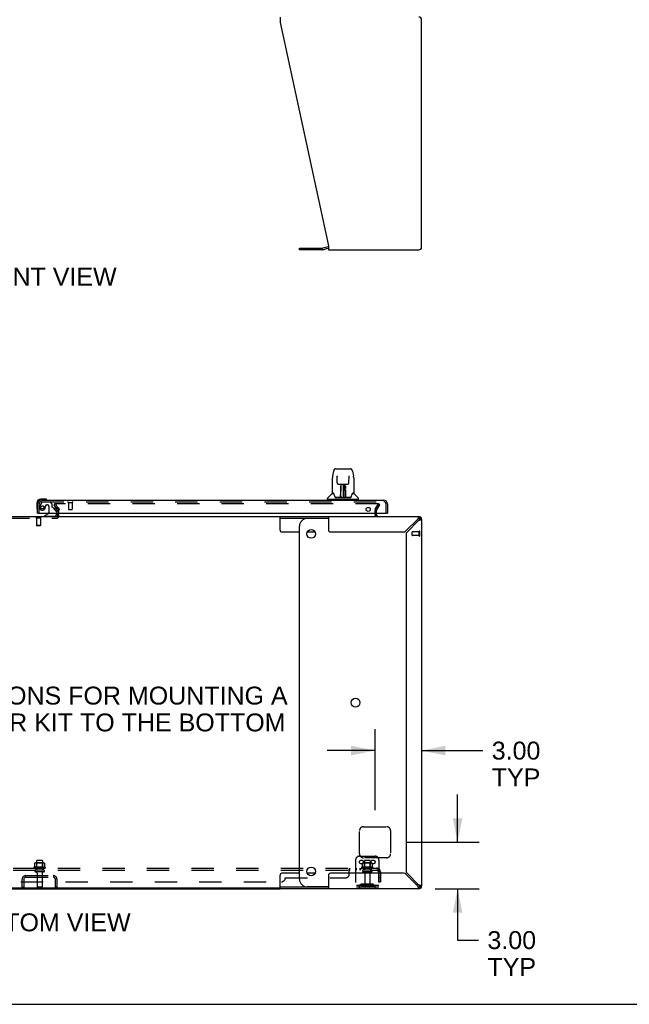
# Model space of a CAD drawing. Header units: inches. Extents: x 0 to 262, y 0 to 169.
# Tile 3 of 78: x 82 to 121, y 0 to 63. Entities that reach past the tile are written whole.
import ezdxf

# ---------------------------------------------------------------- set-up
doc = ezdxf.new("R2010")
doc.units = ezdxf.units.IN
doc.header["$LTSCALE"] = 14.384615
doc.header["$MEASUREMENT"] = 0
doc.linetypes.add('HIDDEN', pattern=[0.2, 0.1, -0.1])
doc.layers.get('0').update_dxf_attribs({"linetype": 'CONTINUOUS'})
for name, color, linetype in [('DEFAULT_2', 8, 'HIDDEN'), ('DIMENSIONS', 7, 'CONTINUOUS'), ('MAIN_DOOR_ASSEMBLY', 7, 'CONTINUOUS'), ('SUBPANEL', 7, 'CONTINUOUS')]:
    doc.layers.add(name, color=color, linetype=linetype)
doc.styles.get("Standard").update_dxf_attribs({"font": 'arial.ttf'})
doc.dimstyles.new('DIMSTYLE_1', dxfattribs={"dimtxt": 1.153846, "dimasz": 1.538462, "dimexe": 0.09, "dimexo": 0.07, "dimgap": 0.0375, "dimtad": 0, "dimtih": 1, "dimtoh": 1, "dimzin": 4, "dimdsep": 46, "dimtxsty": 'Standard', "dimblk": '_FILLED', "dimblk1": '_FILLED', "dimblk2": '_FILLED', "dimcen": 0.09, "dimadec": 3, "dimazin": 1, "dimtfac": 1, "dimtdec": 3, "dimtofl": 0, "dimtmove": 0, "dimatfit": 3, "dimldrblk": '_FILLED', "dimfxl": 0, "dimtolj": 1, "dimtzin": 4, "dimarcsym": 0})

# ---------------------------------------------------------------- blocks, each defined once
blk = doc.blocks.new('_FILLED')
at = {"color": 0, "linetype": 'ByBlock'}
blk.add_solid([(0, 0), (-1, 0.2), (-1, -0.2)], dxfattribs=at)
blk = doc.blocks.new('*D12')
at = {"layer": 'DIMENSIONS', "color": 2, "linetype": 'Continuous'}
for p, q in [((104.762, 12.52), (104.762, 17.738)), ((104.762, 16.353), (101.685, 16.353)), ((107.762, 16.353), (111.71, 16.353))]:
    blk.add_line(p, q, dxfattribs=at)
at = {"layer": 'DIMENSIONS', "color": 2, "linetype": 'Continuous', "xscale": 1.5384615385, "yscale": 1.5384615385, "zscale": 1.5384615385}
blk.add_blockref('_FILLED', (104.762, 16.353), dxfattribs=at)
at = {"layer": 'DIMENSIONS', "color": 2, "linetype": 'Continuous', "xscale": 1.5384615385, "yscale": 1.5384615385, "zscale": 1.5384615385, "rotation": 180}
blk.add_blockref('_FILLED', (107.762, 16.353), dxfattribs=at)
at = {"layer": 'DIMENSIONS', "color": 2, "linetype": 'Continuous', "insert": (112.287, 16.93), "char_height": 1.1538, "width": 3.13554, "attachment_point": 1, "line_spacing_factor": 0.9}
blk.add_mtext('3.00\\PTYP', dxfattribs=at)
blk = doc.blocks.new('*D13')
at = {"layer": 'DIMENSIONS', "color": 2, "linetype": 'Continuous'}
for p, q in [((110.086, 10.443), (110.086, 13.52)), ((106.838, 10.443), (111.471, 10.443)), ((108.649, 7.443), (111.471, 7.443)), ((110.086, 7.443), (110.086, 4.138)), ((110.086, 4.138), (111.432, 4.138))]:
    blk.add_line(p, q, dxfattribs=at)
at = {"layer": 'DIMENSIONS', "color": 2, "linetype": 'Continuous', "xscale": 1.5384615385, "yscale": 1.5384615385, "zscale": 1.5384615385}
for p, rotation in [((110.086, 10.443), 270), ((110.086, 7.443), 90)]:
    blk.add_blockref('_FILLED', p, dxfattribs=dict(at, rotation=rotation))
at = {"layer": 'DIMENSIONS', "color": 2, "linetype": 'Continuous', "insert": (112.009, 4.715), "char_height": 1.1538, "width": 3.13554, "attachment_point": 1, "line_spacing_factor": 0.9}
blk.add_mtext('3.00\\PTYP', dxfattribs=at)

msp = doc.modelspace()

# ---------------------------------------------------------------- linework, layer by layer
at = {"color": 3, "linetype": 'Continuous'}
for p, q in [((98.638, 63.629), (98.638, 63.289)), ((98.638, 63.289), (101.762, 48.878)), ((107.762, 48.796), (107.762, 63.463)), ((101.762, 48.878), (101.762, 48.629)), ((99.893, 48.736), (101.379, 48.736)), ((101.744, 48.832), (101.395, 48.738)), ((101.762, 48.629), (107.595, 48.629)), ((98.638, 31.443), (107.595, 31.443)), ((101.762, 31.443), (101.762, 30.568)), ((104.866, 31.528), (104.866, 31.647)), ((107.519, 31.276), (106.75, 30.507)), ((106.826, 30.431), (107.595, 31.2)), ((107.528, 31.309), (107.519, 31.276)), ((107.538, 31.34), (107.528, 31.309)), ((107.547, 31.369), (107.538, 31.34)), ((107.595, 31.2), (107.627, 31.21)), ((107.762, 31.276), (107.762, 7.609)), ((101.887, 30.443), (106.594, 30.443)), ((106.762, 30.275), (106.762, 8.61)), ((101.762, 8.318), (101.762, 7.443)), ((106.594, 8.443), (101.887, 8.443)), ((106.75, 8.378), (107.519, 7.609)), ((107.595, 7.685), (106.826, 8.454)), ((107.627, 7.676), (107.595, 7.685)), ((107.659, 7.666), (107.627, 7.676)), ((107.688, 7.657), (107.659, 7.666)), ((67.885, 7.443), (98.638, 7.443)), ((107.595, 7.443), (98.638, 7.443)), ((107.519, 7.609), (107.528, 7.577))]:
    msp.add_line(p, q, dxfattribs=at)
at = {"color": 7, "linetype": 'Continuous'}
for p, q in [((99.893, 48.632), (99.893, 48.736)), ((101.379, 48.632), (99.893, 48.632)), ((101.762, 48.729), (101.422, 48.638)), ((84.09, 32.19), (84.09, 32.242)), ((84.192, 32.01), (84.262, 31.889)), ((84.282, 31.765), (84.282, 31.847)), ((67.885, 31.443), (98.638, 31.443)), ((84.282, 31.647), (84.283, 31.495)), ((84.283, 31.443), (84.283, 31.454)), ((98.638, 30.568), (98.638, 31.443)), ((98.638, 31.339), (101.762, 31.339)), ((101.762, 31.318), (100.393, 31.318)), ((104.793, 31.443), (104.876, 31.487)), ((107.595, 31.339), (107.595, 31.443)), ((107.713, 31.394), (107.639, 31.32)), ((107.762, 31.276), (107.658, 31.276)), ((99.893, 8.068), (99.893, 30.818)), ((98.763, 30.443), (99.893, 30.443)), ((100.391, 30.443), (100.895, 30.443)), ((98.638, 7.443), (98.638, 8.318)), ((99.893, 8.443), (98.763, 8.443)), ((100.895, 8.443), (100.391, 8.443)), ((98.638, 7.495), (67.885, 7.495)), ((101.762, 7.547), (98.638, 7.547)), ((101.762, 7.568), (100.393, 7.568)), ((107.595, 7.443), (107.595, 7.547)), ((107.713, 7.491), (107.639, 7.565)), ((107.658, 7.609), (107.762, 7.609)), ((0, 0), (261.538, 0))]:
    msp.add_line(p, q, dxfattribs=at)
for points in [[(84.09, 32.242), (84.09, 32.244), (84.09, 32.245), (84.091, 32.246), (84.091, 32.248), (84.092, 32.249), (84.093, 32.25), (84.094, 32.251), (84.096, 32.252), (84.097, 32.253), (84.098, 32.254), (84.1, 32.255), (84.102, 32.255), (84.103, 32.255), (84.105, 32.255)], [(84.092, 32.236), (84.091, 32.238), (84.09, 32.239), (84.09, 32.241), (84.09, 32.242), (84.09, 32.242)], [(84.096, 32.252), (84.094, 32.251), (84.093, 32.25), (84.092, 32.249)], [(84.102, 32.255), (84.1, 32.255), (84.098, 32.254), (84.097, 32.253)], [(84.274, 31.864), (84.272, 31.87), (84.269, 31.877), (84.266, 31.883), (84.262, 31.889)], [(84.282, 31.847), (84.282, 31.849), (84.281, 31.851), (84.28, 31.853), (84.28, 31.855), (84.278, 31.858), (84.277, 31.86), (84.276, 31.862), (84.274, 31.864)], [(107.557, 31.32), (107.547, 31.311), (107.538, 31.3), (107.528, 31.288), (107.519, 31.276)], [(107.576, 31.334), (107.566, 31.328), (107.557, 31.32)], [(107.595, 31.339), (107.585, 31.338), (107.576, 31.334)], [(107.595, 31.2), (107.607, 31.21), (107.619, 31.219), (107.63, 31.229), (107.639, 31.238), (107.647, 31.248), (107.653, 31.257)], [(107.653, 31.257), (107.656, 31.267), (107.658, 31.276)], [(107.639, 7.647), (107.63, 7.657), (107.619, 7.666), (107.607, 7.676), (107.595, 7.685)], [(107.653, 7.628), (107.647, 7.638), (107.639, 7.647)], [(107.658, 7.609), (107.656, 7.619), (107.653, 7.628)], [(107.519, 7.609), (107.528, 7.597), (107.538, 7.585), (107.547, 7.575), (107.557, 7.565), (107.566, 7.557), (107.576, 7.551)], [(107.576, 7.551), (107.585, 7.548), (107.595, 7.547)]]:
    msp.add_lwpolyline(points, dxfattribs=at)
at = {"color": 3, "linetype": 'Continuous'}
for points in [[(104.867, 31.473), (104.866, 31.473), (104.865, 31.472), (104.864, 31.471), (104.863, 31.47), (104.862, 31.469), (104.861, 31.468), (104.859, 31.467), (104.858, 31.465), (104.856, 31.464), (104.854, 31.462), (104.852, 31.461), (104.85, 31.459), (104.848, 31.458), (104.846, 31.456), (104.844, 31.455), (104.841, 31.453), (104.839, 31.452), (104.837, 31.451), (104.835, 31.45), (104.833, 31.449), (104.832, 31.448), (104.83, 31.447), (104.828, 31.446), (104.827, 31.446), (104.826, 31.445), (104.824, 31.445), (104.823, 31.444), (104.822, 31.444), (104.821, 31.444), (104.82, 31.443), (104.819, 31.443), (104.818, 31.443), (104.817, 31.443), (104.816, 31.443), (104.815, 31.443), (104.814, 31.443), (104.814, 31.443)], [(104.876, 31.487), (104.876, 31.487), (104.876, 31.487), (104.876, 31.487), (104.876, 31.487), (104.876, 31.486), (104.876, 31.486), (104.876, 31.486), (104.876, 31.486), (104.876, 31.485), (104.876, 31.485), (104.875, 31.485), (104.875, 31.484), (104.875, 31.484), (104.875, 31.484), (104.875, 31.483), (104.874, 31.483), (104.874, 31.483), (104.874, 31.482), (104.874, 31.482), (104.873, 31.481), (104.873, 31.481), (104.873, 31.48), (104.872, 31.48), (104.872, 31.479), (104.871, 31.478), (104.871, 31.478), (104.87, 31.477), (104.87, 31.477), (104.869, 31.476), (104.868, 31.475), (104.867, 31.474), (104.867, 31.473)], [(107.595, 31.443), (107.585, 31.44), (107.576, 31.43), (107.566, 31.415), (107.557, 31.394), (107.547, 31.369)], [(107.627, 31.21), (107.659, 31.219), (107.688, 31.229)], [(107.688, 31.229), (107.713, 31.238), (107.733, 31.248), (107.749, 31.257), (107.758, 31.267), (107.762, 31.276)], [(107.762, 7.609), (107.758, 7.619), (107.749, 7.628), (107.733, 7.638), (107.713, 7.647), (107.688, 7.657)], [(107.528, 7.577), (107.538, 7.546), (107.547, 7.517)], [(107.547, 7.517), (107.557, 7.491), (107.566, 7.471), (107.576, 7.455), (107.585, 7.446), (107.595, 7.443)]]:
    msp.add_lwpolyline(points, dxfattribs=at)
at = {"color": 7, "linetype": 'Continuous'}
for centre in [(100.643, 30.318), (103.51, 19.443), (100.643, 8.568)]:
    msp.add_circle(centre, 0.281, dxfattribs=at)
at = {"color": 3, "linetype": 'Continuous'}
for centre, radius, start, end in [((107.595, 63.463), 0.167, 0, 90), ((101.379, 48.798), 0.0625, 270, 285), ((101.787, 48.671), 0.167, 98.96098, 105), ((107.595, 48.796), 0.167, 270, 360), ((84.233, 31.493), 0.05, 279.97403, 350.02597), ((104.951, 31.528), 0.085, 180, 270), ((107.595, 31.276), 0.167, 0, 90), ((101.887, 30.568), 0.125, 180, 270), ((106.594, 30.663), 0.22, 270, 315), ((106.982, 30.275), 0.22, 135, 180), ((101.887, 8.318), 0.125, 90, 180), ((106.594, 8.223), 0.22, 45, 90), ((106.982, 8.61), 0.22, 180, 225), ((107.595, 7.609), 0.167, 270, 360)]:
    msp.add_arc(centre, radius, start, end, dxfattribs=at)
at = {"color": 7, "linetype": 'Continuous'}
for centre, radius, start, end in [((101.379, 48.798), 0.167, 270, 285), ((84.233, 31.493), 0.05, 270, 279.97403), ((84.253, 31.473), 0.03, 270, 342), ((84.233, 31.493), 0.05, 350.02597, 360), ((100.393, 30.818), 0.5, 90, 180), ((104.951, 31.528), 0.189, 180, 206.72803), ((107.595, 31.276), 0.0625, 0, 90), ((98.763, 30.568), 0.125, 180, 270), ((98.763, 8.318), 0.125, 90, 180), ((100.393, 8.068), 0.5, 180, 270), ((107.135, 8.068), 0.5, 308.93779, 321.30402), ((107.595, 7.609), 0.0625, 270, 360)]:
    msp.add_arc(centre, radius, start, end, dxfattribs=at)
at = {"layer": 'DEFAULT_2', "color": 8, "linetype": 'HIDDEN'}
for p, q in [((84.172, 32.255), (84.082, 32.203)), ((84.278, 31.864), (84.082, 32.203)), ((104.944, 32.255), (84.105, 32.255)), ((84.368, 31.916), (84.172, 32.255)), ((84.282, 31.647), (84.283, 31.847)), ((84.387, 31.493), (84.387, 31.847)), ((104.762, 31.528), (104.762, 31.847)), ((104.78, 31.916), (104.976, 32.255)), ((104.962, 32.23), (104.78, 31.916)), ((104.866, 31.647), (104.866, 31.847)), ((104.87, 31.864), (105.066, 32.203)), ((105.066, 32.203), (104.976, 32.255)), ((81.041, 31.339), (84.233, 31.339)), ((82.902, 31.343), (82.902, 31.325)), ((83.239, 31.343), (82.902, 31.343)), ((83.239, 31.325), (82.902, 31.325)), ((82.947, 31.325), (82.947, 30.853)), ((83.195, 31.325), (83.195, 30.853)), ((83.239, 31.343), (83.239, 31.325)), ((84.283, 31.493), (84.283, 31.495)), ((82.957, 30.843), (82.947, 30.853)), ((83.195, 30.853), (82.947, 30.853)), ((83.185, 30.843), (82.957, 30.843)), ((83.185, 30.843), (83.195, 30.853)), ((107.615, 30.463), (107.168, 30.463)), ((107.615, 30.197), (107.615, 30.481)), ((107.658, 30.197), (107.658, 30.481)), ((107.158, 30.225), (107.158, 30.453)), ((107.615, 30.215), (107.168, 30.215)), ((104.012, 11.443), (105.512, 11.443)), ((103.762, 9.693), (103.762, 11.193)), ((105.762, 11.193), (105.762, 9.693)), ((103.762, 9.547), (104.762, 9.547)), ((82.818, 9.086), (82.818, 8.868)), ((83.392, 9.108), (82.881, 9.108)), ((82.953, 9.088), (82.933, 9.108)), ((82.949, 9.242), (82.949, 8.647)), ((83.32, 9.088), (82.953, 9.088)), ((82.953, 8.792), (82.953, 9.088)), ((83.294, 9.272), (82.979, 9.272)), ((83.32, 9.088), (83.34, 9.108)), ((83.32, 8.792), (83.32, 9.088)), ((83.324, 9.242), (83.324, 8.647)), ((83.455, 9.086), (83.455, 8.868)), ((103.512, 9.297), (103.512, 7.547)), ((103.943, 9.086), (103.943, 8.868)), ((104.517, 9.108), (104.006, 9.108)), ((105.512, 9.443), (104.012, 9.443)), ((104.078, 9.088), (104.058, 9.108)), ((104.074, 9.242), (104.074, 8.647)), ((104.445, 9.088), (104.078, 9.088)), ((104.078, 8.792), (104.078, 9.088)), ((104.419, 9.272), (104.104, 9.272)), ((104.445, 9.088), (104.465, 9.108)), ((104.445, 8.792), (104.445, 9.088)), ((104.449, 9.242), (104.449, 8.647)), ((104.58, 9.086), (104.58, 8.868)), ((105.012, 9.297), (105.012, 7.547)), ((82.258, 8.297), (84.015, 8.297)), ((83.492, 8.842), (82.781, 8.842)), ((82.802, 8.772), (83.471, 8.772)), ((83.394, 8.647), (82.879, 8.647)), ((83.394, 8.537), (82.879, 8.537)), ((82.953, 8.792), (82.933, 8.772)), ((83.32, 8.792), (82.953, 8.792)), ((82.972, 8.474), (82.972, 7.577)), ((83.302, 8.474), (83.302, 7.577)), ((83.303, 8.297), (83.303, 8.193)), ((83.32, 8.792), (83.34, 8.772)), ((104.617, 8.842), (103.906, 8.842)), ((103.927, 8.772), (104.596, 8.772)), ((104.519, 8.647), (104.004, 8.647)), ((104.519, 8.537), (104.004, 8.537)), ((104.078, 8.792), (104.058, 8.772)), ((104.445, 8.792), (104.078, 8.792)), ((104.097, 8.474), (104.097, 7.577)), ((104.427, 8.474), (104.427, 7.577)), ((104.445, 8.792), (104.465, 8.772)), ((82.012, 7.547), (82.012, 8.05)), ((82.116, 8.05), (82.116, 7.547)), ((82.258, 8.193), (84.015, 8.193)), ((84.158, 7.547), (84.158, 8.05)), ((84.262, 7.547), (84.262, 8.05)), ((105.012, 7.651), (103.512, 7.651)), ((103.854, 7.719), (103.786, 7.67)), ((103.915, 7.635), (103.847, 7.586)), ((104.602, 7.741), (103.921, 7.741)), ((104.602, 7.637), (103.921, 7.637)), ((104.087, 7.741), (104.087, 7.637)), ((104.437, 7.741), (104.437, 7.637)), ((104.608, 7.635), (104.676, 7.586)), ((104.669, 7.719), (104.737, 7.67)), ((82.012, 7.547), (82.116, 7.547)), ((83.272, 7.547), (83.002, 7.547)), ((84.262, 7.547), (84.158, 7.547)), ((105.012, 7.547), (103.512, 7.547))]:
    msp.add_line(p, q, dxfattribs=at)
for points in [[(104.962, 32.246), (104.961, 32.247), (104.96, 32.249), (104.958, 32.25), (104.957, 32.251), (104.955, 32.252), (104.954, 32.253), (104.952, 32.254), (104.95, 32.254), (104.948, 32.255), (104.946, 32.255), (104.944, 32.255)], [(104.962, 32.246), (104.963, 32.244), (104.963, 32.242), (104.964, 32.24), (104.964, 32.239), (104.964, 32.238)], [(104.964, 32.238), (104.964, 32.237), (104.964, 32.235), (104.963, 32.234), (104.963, 32.232), (104.962, 32.23)], [(82.824, 9.096), (82.822, 9.095), (82.821, 9.094), (82.82, 9.093), (82.819, 9.091), (82.818, 9.09), (82.818, 9.088), (82.818, 9.086)], [(83.449, 9.096), (83.451, 9.095), (83.452, 9.094), (83.453, 9.093), (83.454, 9.091), (83.455, 9.09), (83.455, 9.088), (83.455, 9.086)], [(103.949, 9.096), (103.947, 9.095), (103.946, 9.094), (103.945, 9.093), (103.944, 9.091), (103.943, 9.09), (103.943, 9.088), (103.943, 9.086)], [(104.574, 9.096), (104.576, 9.095), (104.577, 9.094), (104.578, 9.093), (104.579, 9.091), (104.58, 9.09), (104.58, 9.088), (104.58, 9.086)], [(82.818, 8.868), (82.818, 8.867), (82.817, 8.866), (82.817, 8.865), (82.817, 8.864), (82.816, 8.863), (82.816, 8.863), (82.816, 8.862), (82.815, 8.862), (82.815, 8.861), (82.815, 8.861), (82.814, 8.861), (82.814, 8.861), (82.814, 8.86), (82.813, 8.86), (82.813, 8.86), (82.813, 8.86), (82.813, 8.86), (82.812, 8.859)], [(83.461, 8.859), (83.46, 8.86), (83.46, 8.86), (83.46, 8.86), (83.46, 8.86), (83.459, 8.86), (83.459, 8.861), (83.459, 8.861), (83.458, 8.861), (83.458, 8.861), (83.458, 8.862), (83.457, 8.862), (83.457, 8.863), (83.457, 8.863), (83.456, 8.864), (83.456, 8.865), (83.456, 8.866), (83.455, 8.867), (83.455, 8.868)], [(103.943, 8.868), (103.943, 8.867), (103.942, 8.866), (103.942, 8.865), (103.942, 8.864), (103.941, 8.863), (103.941, 8.863), (103.941, 8.862), (103.94, 8.862), (103.94, 8.861), (103.94, 8.861), (103.939, 8.861), (103.939, 8.861), (103.939, 8.86), (103.938, 8.86), (103.938, 8.86), (103.938, 8.86), (103.938, 8.86), (103.937, 8.859)], [(104.586, 8.859), (104.585, 8.86), (104.585, 8.86), (104.585, 8.86), (104.585, 8.86), (104.584, 8.86), (104.584, 8.861), (104.584, 8.861), (104.583, 8.861), (104.583, 8.861), (104.583, 8.862), (104.582, 8.862), (104.582, 8.863), (104.582, 8.863), (104.581, 8.864), (104.581, 8.865), (104.581, 8.866), (104.58, 8.867), (104.58, 8.868)]]:
    msp.add_lwpolyline(points, dxfattribs=at)
for centre in [(103.887, 9.172), (104.637, 9.172)]:
    msp.add_circle(centre, 0.128, dxfattribs=at)
for centre, radius, start, end in [((84.25, 31.847), 0.033, 0, 30), ((84.25, 31.847), 0.137, 0, 30), ((104.899, 31.847), 0.137, 150, 180), ((104.899, 31.847), 0.033, 150, 180), ((84.233, 31.493), 0.154, 270, 360), ((107.168, 30.453), 0.01, 90, 180), ((107.636, 30.481), 0.0215, 360, 180), ((107.168, 30.225), 0.01, 180, 270), ((107.636, 30.197), 0.0215, 180, 0), ((104.012, 11.193), 0.25, 90, 180), ((105.512, 11.193), 0.25, 0, 90), ((103.762, 9.297), 0.25, 90, 180), ((104.012, 9.693), 0.25, 180, 270), ((104.762, 9.297), 0.25, 0, 90), ((105.512, 9.693), 0.25, 270, 360), ((82.881, 8.967), 0.141, 90, 113.95), ((82.979, 9.242), 0.03, 90, 180), ((83.294, 9.242), 0.03, 0, 90), ((83.392, 8.967), 0.141, 66.05, 90), ((104.006, 8.967), 0.141, 90, 113.95), ((104.104, 9.242), 0.03, 90, 180), ((104.419, 9.242), 0.03, 0, 90), ((104.517, 8.967), 0.141, 66.05, 90), ((82.258, 8.05), 0.246, 90, 180), ((82.802, 8.81), 0.0384, 124.44966, 270), ((83.137, 8.242), 0.698, 117.6814, 120.66313), ((82.879, 8.592), 0.055, 90, 270), ((82.909, 8.474), 0.0625, 0, 90), ((83.364, 8.474), 0.0625, 90, 180), ((83.394, 8.592), 0.055, 270, 90), ((83.137, 8.242), 0.698, 59.33687, 62.3186), ((83.471, 8.81), 0.0384, 270, 55.55034), ((84.015, 8.05), 0.246, 0, 90), ((103.927, 8.81), 0.0384, 124.44966, 270), ((104.262, 8.242), 0.698, 117.6814, 120.66313), ((104.004, 8.592), 0.055, 90, 270), ((104.034, 8.474), 0.0625, 0, 90), ((104.489, 8.474), 0.0625, 90, 180), ((104.519, 8.592), 0.055, 270, 90), ((104.262, 8.242), 0.698, 59.33687, 62.3186), ((104.596, 8.81), 0.0384, 270, 55.55034), ((82.258, 8.05), 0.142, 90, 180), ((84.015, 8.05), 0.142, 0, 90), ((103.726, 7.755), 0.104, 270, 305.75389), ((103.921, 7.627), 0.114, 90, 125.75389), ((103.921, 7.627), 0.01, 90, 125.75389), ((104.602, 7.627), 0.114, 54.24611, 90), ((104.602, 7.627), 0.01, 54.24611, 90), ((104.797, 7.755), 0.104, 234.24611, 270), ((83.002, 7.577), 0.03, 180, 270), ((83.272, 7.577), 0.03, 270, 360), ((103.726, 7.755), 0.208, 270, 305.75389), ((104.127, 7.577), 0.03, 180, 270), ((104.397, 7.577), 0.03, 270, 360), ((104.797, 7.755), 0.208, 234.24611, 270)]:
    msp.add_arc(centre, radius, start, end, dxfattribs=at)
at = {"layer": 'MAIN_DOOR_ASSEMBLY', "color": 7, "linetype": 'Continuous'}
for p, q in [((102.09, 34.362), (102.025, 34.057)), ((102.214, 34.517), (103.184, 34.517)), ((103.308, 34.362), (103.373, 34.057)), ((102.01, 33.913), (102.01, 32.95)), ((102.01, 33.913), (102.01, 33.913)), ((102.311, 34.052), (102.311, 34.048)), ((102.311, 34.048), (102.311, 34.044)), ((102.311, 34.044), (102.312, 34.038)), ((102.312, 34.038), (102.312, 34.027)), ((102.319, 33.61), (102.312, 34.027)), ((103.079, 33.61), (103.086, 34.033)), ((103.086, 34.033), (103.087, 34.042)), ((103.087, 34.042), (103.087, 34.047)), ((103.388, 33.913), (103.388, 32.95)), ((102.399, 33.532), (102.46, 33.532)), ((102.5, 33.533), (102.898, 33.533)), ((102.545, 32.686), (102.548, 33.007)), ((102.548, 33.007), (102.548, 33.058)), ((102.549, 33.363), (102.549, 33.393)), ((102.549, 33.329), (102.549, 33.363)), ((102.559, 33.533), (102.556, 33.179)), ((102.557, 33.294), (102.556, 33.254)), ((102.556, 33.178), (102.556, 33.254)), ((102.556, 33.179), (102.556, 33.158)), ((102.556, 33.158), (102.556, 33.15)), ((102.556, 33.15), (102.558, 33.15)), ((102.557, 33.399), (102.557, 33.368)), ((102.557, 33.368), (102.557, 33.332)), ((102.557, 33.332), (102.557, 33.294)), ((102.572, 33.296), (102.557, 33.296)), ((102.557, 33.29), (102.572, 33.29)), ((102.558, 33.15), (102.557, 33.074)), ((102.557, 33.074), (102.557, 33.074)), ((102.557, 33.066), (102.557, 33.074)), ((102.559, 33.066), (102.557, 33.066)), ((102.557, 33.055), (102.557, 33.066)), ((102.557, 33.064), (102.565, 33.064)), ((102.557, 32.818), (102.557, 33.054)), ((102.561, 32.673), (102.576, 33.533)), ((102.585, 33.528), (102.584, 33.479)), ((102.585, 33.533), (102.585, 33.528)), ((102.699, 33.533), (102.699, 32.662)), ((102.814, 33.479), (102.813, 33.533)), ((102.837, 32.673), (102.822, 33.533)), ((102.841, 33.296), (102.826, 33.296)), ((102.826, 33.29), (102.841, 33.29)), ((102.833, 33.064), (102.841, 33.064)), ((102.842, 33.179), (102.839, 33.533)), ((102.841, 33.066), (102.839, 33.066)), ((102.84, 33.15), (102.841, 33.074)), ((102.841, 33.313), (102.841, 33.35)), ((102.842, 33.274), (102.841, 33.313)), ((102.841, 33.074), (102.841, 33.072)), ((102.841, 33.072), (102.841, 33.06)), ((102.841, 33.06), (102.841, 33.057)), ((102.841, 33.057), (102.841, 33.056)), ((102.841, 32.818), (102.841, 33.054)), ((102.842, 33.178), (102.842, 33.274)), ((102.842, 33.158), (102.842, 33.179)), ((102.842, 33.159), (102.842, 33.169)), ((102.842, 33.131), (102.842, 33.159)), ((102.842, 33.15), (102.842, 33.158)), ((102.849, 33.393), (102.849, 33.363)), ((102.849, 33.363), (102.849, 33.329)), ((102.849, 33.329), (102.849, 33.292)), ((102.849, 33.292), (102.85, 33.254)), ((102.85, 33.007), (102.853, 32.686)), ((102.938, 33.532), (102.999, 33.532)), ((83.471, 32.561), (83.215, 32.561)), ((83.258, 32.501), (83.215, 32.501)), ((83.509, 32.558), (83.471, 32.561)), ((83.606, 32.514), (83.6, 32.516)), ((101.695, 32.548), (101.695, 32.603)), ((103.695, 32.54), (101.703, 32.54)), ((102.001, 32.925), (101.707, 32.63)), ((101.754, 32.54), (101.754, 32.501)), ((102.078, 32.942), (102.018, 32.942)), ((102.022, 32.934), (102.084, 32.934)), ((102.081, 32.939), (102.082, 32.938)), ((102.546, 32.666), (102.213, 32.666)), ((102.235, 32.658), (103.163, 32.658)), ((102.548, 32.666), (102.546, 32.666)), ((102.555, 32.981), (102.547, 32.981)), ((102.549, 32.662), (102.548, 32.663)), ((102.551, 32.668), (102.551, 32.666)), ((102.552, 32.686), (102.555, 32.981)), ((102.554, 32.677), (102.555, 32.679)), ((102.554, 32.677), (102.554, 32.677)), ((102.554, 32.676), (102.554, 32.677)), ((102.555, 32.698), (102.556, 32.727)), ((102.555, 32.688), (102.555, 32.698)), ((102.555, 32.698), (102.555, 32.674)), ((102.555, 32.681), (102.555, 32.688)), ((102.555, 32.679), (102.555, 32.681)), ((102.556, 32.727), (102.557, 32.818)), ((102.561, 32.663), (102.565, 32.66)), ((102.571, 32.741), (102.563, 32.741)), ((102.565, 32.666), (102.564, 32.666)), ((102.571, 32.741), (102.57, 32.664)), ((102.57, 32.664), (102.699, 32.662)), ((102.828, 32.664), (102.699, 32.662)), ((102.835, 32.741), (102.827, 32.741)), ((102.828, 32.664), (102.827, 32.741)), ((102.834, 32.666), (102.833, 32.666)), ((102.841, 32.818), (102.842, 32.727)), ((102.842, 32.727), (102.843, 32.7)), ((102.843, 32.7), (102.843, 32.687)), ((102.843, 32.674), (102.843, 32.698)), ((102.843, 32.687), (102.843, 32.684)), ((102.843, 32.684), (102.843, 32.681)), ((102.843, 32.681), (102.843, 32.68)), ((102.843, 32.68), (102.844, 32.678)), ((102.843, 32.674), (102.843, 32.672)), ((102.844, 32.678), (102.844, 32.677)), ((102.844, 32.677), (102.844, 32.676)), ((102.844, 32.676), (102.844, 32.675)), ((102.847, 32.666), (102.847, 32.668)), ((102.847, 32.668), (102.848, 32.667)), ((102.849, 32.661), (102.849, 32.662)), ((103.185, 32.666), (102.852, 32.666)), ((103.312, 32.93), (103.316, 32.938)), ((103.314, 32.934), (103.376, 32.934)), ((103.316, 32.938), (103.316, 32.938)), ((103.32, 32.942), (103.32, 32.942)), ((103.38, 32.942), (103.32, 32.942)), ((103.397, 32.925), (103.691, 32.63)), ((103.644, 32.54), (103.644, 32.501)), ((103.703, 32.548), (103.703, 32.603)), ((82.952, 32.298), (82.952, 32.041)), ((82.952, 32.041), (82.954, 32.003)), ((82.997, 31.913), (82.998, 31.906)), ((83.012, 32.298), (83.012, 32.254)), ((84.131, 31.874), (84.211, 31.793)), ((83.032, 31.647), (83.012, 31.647)), ((83.692, 31.62), (83.454, 31.482)), ((83.454, 31.443), (83.454, 31.482)), ((84.241, 31.647), (84.241, 31.6)), ((105.554, 31.647), (105.574, 31.647))]:
    msp.add_line(p, q, dxfattribs=at)
at = {"layer": 'MAIN_DOOR_ASSEMBLY', "color": 3, "linetype": 'Continuous'}
for p, q in [((83.258, 32.501), (105.328, 32.501)), ((83.012, 31.647), (83.012, 32.254)), ((105.574, 32.254), (105.574, 31.647)), ((83.032, 31.647), (105.554, 31.647))]:
    msp.add_line(p, q, dxfattribs=at)
at = {"layer": 'MAIN_DOOR_ASSEMBLY', "color": 8, "linetype": 'HIDDEN'}
for p, q in [((83.258, 32.397), (105.328, 32.397)), ((83.356, 32.376), (83.808, 32.376)), ((83.934, 32.25), (83.808, 32.376)), ((83.116, 31.647), (83.116, 32.254)), ((83.291, 32.342), (83.19, 32.198)), ((83.513, 32.086), (83.513, 32.097)), ((83.644, 32.184), (83.611, 32.184)), ((83.742, 32.086), (83.742, 31.706)), ((83.934, 32.25), (83.934, 32.071)), ((83.992, 32.012), (84.131, 31.874)), ((84.974, 32.354), (85.258, 32.354)), ((84.992, 32.354), (84.992, 31.907)), ((85.002, 31.897), (85.23, 31.897)), ((85.24, 32.354), (85.24, 31.907)), ((105.47, 31.647), (105.47, 32.254)), ((84.084, 31.443), (83.454, 31.443)), ((84.241, 31.722), (84.241, 31.647))]:
    msp.add_line(p, q, dxfattribs=at)
at = {"layer": 'MAIN_DOOR_ASSEMBLY', "color": 7, "linetype": 'Continuous'}
for points in [[(102.214, 34.517), (102.211, 34.516), (102.198, 34.515), (102.185, 34.512), (102.172, 34.506), (102.161, 34.5), (102.151, 34.492), (102.142, 34.483), (102.133, 34.473), (102.126, 34.463), (102.12, 34.451), (102.114, 34.439), (102.108, 34.425), (102.103, 34.41), (102.098, 34.394), (102.093, 34.375), (102.09, 34.362)], [(103.308, 34.362), (103.305, 34.375), (103.3, 34.394), (103.295, 34.411), (103.29, 34.426), (103.284, 34.439), (103.278, 34.452), (103.271, 34.463), (103.264, 34.474), (103.256, 34.483), (103.247, 34.492), (103.237, 34.5), (103.225, 34.507), (103.213, 34.512), (103.2, 34.515), (103.186, 34.516), (103.184, 34.517)], [(102.025, 34.057), (102.019, 34.026), (102.014, 33.986), (102.011, 33.946), (102.01, 33.913)], [(102.311, 34.056), (102.311, 34.056), (102.311, 34.056), (102.311, 34.055), (102.311, 34.054), (102.311, 34.053), (102.311, 34.052)], [(103.087, 34.047), (103.087, 34.051), (103.087, 34.052), (103.087, 34.054), (103.087, 34.055), (103.087, 34.055), (103.087, 34.055)], [(103.388, 33.913), (103.387, 33.947), (103.384, 33.987), (103.379, 34.027), (103.373, 34.057)], [(102.319, 33.61), (102.32, 33.603), (102.321, 33.592), (102.325, 33.582), (102.33, 33.572), (102.336, 33.562), (102.344, 33.554), (102.352, 33.547), (102.362, 33.541), (102.372, 33.537), (102.383, 33.534), (102.393, 33.532), (102.398, 33.532)], [(102.46, 33.532), (102.469, 33.532), (102.48, 33.533), (102.491, 33.533), (102.5, 33.533)], [(102.548, 33.254), (102.549, 33.273), (102.549, 33.292), (102.549, 33.329)], [(102.548, 33.058), (102.548, 33.082), (102.548, 33.105), (102.548, 33.126), (102.548, 33.146), (102.548, 33.163)], [(102.557, 33.399), (102.557, 33.397), (102.556, 33.396), (102.555, 33.395), (102.553, 33.394), (102.551, 33.393), (102.549, 33.393)], [(102.556, 33.158), (102.556, 33.158), (102.557, 33.154), (102.558, 33.15)], [(102.84, 33.15), (102.841, 33.154), (102.842, 33.158), (102.842, 33.158)], [(102.841, 33.35), (102.841, 33.384), (102.841, 33.399)], [(102.841, 33.056), (102.841, 33.055), (102.841, 33.055), (102.841, 33.055)], [(102.843, 33.035), (102.843, 33.061), (102.843, 33.086), (102.843, 33.109), (102.842, 33.131)], [(102.846, 32.686), (102.843, 33.008), (102.843, 33.035)], [(102.85, 33.163), (102.85, 33.146), (102.85, 33.126), (102.85, 33.105), (102.85, 33.082), (102.85, 33.058), (102.85, 33.007)], [(102.898, 33.533), (102.907, 33.533), (102.918, 33.533), (102.929, 33.532), (102.938, 33.532)], [(103, 33.532), (103.006, 33.533), (103.017, 33.534), (103.027, 33.537), (103.037, 33.542), (103.047, 33.548), (103.055, 33.555), (103.063, 33.564), (103.069, 33.573), (103.074, 33.583), (103.077, 33.594), (103.079, 33.605), (103.079, 33.61)], [(102.078, 32.942), (102.078, 32.942), (102.078, 32.942), (102.078, 32.942)], [(102.078, 32.942), (102.079, 32.941), (102.08, 32.941), (102.081, 32.94), (102.081, 32.939)], [(102.081, 32.939), (102.08, 32.94), (102.08, 32.941), (102.08, 32.941), (102.08, 32.942), (102.08, 32.942)], [(102.087, 32.934), (102.086, 32.935), (102.084, 32.936), (102.083, 32.937), (102.082, 32.938), (102.081, 32.939)], [(102.082, 32.938), (102.086, 32.931), (102.1, 32.903), (102.114, 32.867), (102.13, 32.825), (102.146, 32.777), (102.16, 32.73)], [(102.16, 32.73), (102.163, 32.721), (102.168, 32.708), (102.173, 32.698), (102.178, 32.689), (102.183, 32.682)], [(102.183, 32.682), (102.189, 32.676), (102.196, 32.671), (102.203, 32.668), (102.211, 32.666), (102.213, 32.666)], [(102.544, 32.666), (102.546, 32.666), (102.548, 32.667), (102.55, 32.668), (102.551, 32.67), (102.552, 32.672), (102.552, 32.674)], [(102.548, 32.663), (102.547, 32.663), (102.547, 32.663), (102.546, 32.663), (102.545, 32.662), (102.545, 32.662), (102.544, 32.661)], [(102.554, 32.674), (102.554, 32.672), (102.553, 32.67), (102.552, 32.669), (102.55, 32.667), (102.548, 32.666), (102.548, 32.666)], [(102.548, 32.666), (102.549, 32.667), (102.55, 32.667), (102.551, 32.668)], [(102.551, 32.668), (102.552, 32.669), (102.553, 32.67), (102.553, 32.671), (102.554, 32.671), (102.554, 32.672), (102.554, 32.672), (102.554, 32.673), (102.554, 32.673), (102.554, 32.673), (102.554, 32.674), (102.554, 32.674), (102.554, 32.674), (102.554, 32.674), (102.554, 32.675), (102.554, 32.675), (102.554, 32.675), (102.554, 32.676)], [(102.551, 32.667), (102.553, 32.668), (102.554, 32.67)], [(102.554, 32.67), (102.555, 32.672), (102.555, 32.674)], [(102.554, 32.67), (102.554, 32.669), (102.555, 32.668), (102.556, 32.667), (102.558, 32.665), (102.559, 32.664), (102.561, 32.663)], [(102.56, 32.667), (102.559, 32.667), (102.559, 32.668), (102.558, 32.668), (102.557, 32.669), (102.556, 32.67), (102.555, 32.67), (102.555, 32.671), (102.555, 32.672)], [(102.564, 32.666), (102.563, 32.666), (102.562, 32.666), (102.561, 32.666), (102.56, 32.667)], [(102.565, 32.66), (102.566, 32.658), (102.566, 32.658)], [(102.832, 32.658), (102.832, 32.658), (102.833, 32.66), (102.837, 32.663)], [(102.837, 32.666), (102.836, 32.666), (102.834, 32.666)], [(102.843, 32.672), (102.843, 32.671), (102.842, 32.67), (102.841, 32.669), (102.84, 32.668), (102.839, 32.667), (102.838, 32.667), (102.837, 32.666)], [(102.837, 32.663), (102.839, 32.664), (102.84, 32.665), (102.841, 32.666), (102.842, 32.667), (102.843, 32.668), (102.844, 32.669), (102.844, 32.67), (102.844, 32.67)], [(102.843, 32.672), (102.844, 32.67), (102.845, 32.668), (102.847, 32.667), (102.847, 32.667)], [(102.844, 32.675), (102.844, 32.675), (102.844, 32.675), (102.844, 32.674), (102.844, 32.674), (102.844, 32.674), (102.844, 32.674), (102.844, 32.673), (102.844, 32.673), (102.844, 32.673), (102.844, 32.672), (102.844, 32.672), (102.844, 32.671), (102.845, 32.67), (102.846, 32.669), (102.847, 32.668)], [(102.846, 32.674), (102.846, 32.672), (102.847, 32.67), (102.848, 32.668), (102.85, 32.667), (102.852, 32.666), (102.854, 32.666)], [(102.848, 32.667), (102.849, 32.667), (102.85, 32.666)], [(102.849, 32.661), (102.849, 32.66), (102.849, 32.66), (102.849, 32.66), (102.849, 32.659), (102.85, 32.659), (102.85, 32.659), (102.851, 32.66), (102.851, 32.66), (102.852, 32.66), (102.853, 32.66), (102.853, 32.661), (102.854, 32.661)], [(102.85, 32.666), (102.851, 32.666), (102.852, 32.666)], [(103.185, 32.666), (103.187, 32.666), (103.195, 32.668), (103.202, 32.671), (103.209, 32.676), (103.215, 32.682)], [(103.215, 32.682), (103.22, 32.689), (103.225, 32.698), (103.23, 32.708), (103.235, 32.721), (103.238, 32.73)], [(103.238, 32.73), (103.252, 32.776), (103.267, 32.823), (103.283, 32.865), (103.298, 32.902), (103.312, 32.93)], [(103.317, 32.939), (103.316, 32.938), (103.315, 32.937), (103.314, 32.936), (103.312, 32.935), (103.311, 32.934)], [(103.316, 32.938), (103.317, 32.939), (103.317, 32.939)], [(103.317, 32.939), (103.318, 32.94), (103.318, 32.941), (103.319, 32.941), (103.32, 32.942)], [(103.318, 32.942), (103.318, 32.942), (103.318, 32.941), (103.318, 32.941), (103.318, 32.94), (103.317, 32.939)]]:
    msp.add_lwpolyline(points, dxfattribs=at)
at = {"layer": 'MAIN_DOOR_ASSEMBLY', "color": 8, "linetype": 'HIDDEN'}
msp.add_circle((83.316, 32.034), 0.101, dxfattribs=at)
at = {"layer": 'MAIN_DOOR_ASSEMBLY', "color": 3, "linetype": 'Continuous'}
for centre in [(84.262, 31.897), (104.324, 31.897)]:
    msp.add_circle(centre, 0.133, dxfattribs=at)
at = {"layer": 'MAIN_DOOR_ASSEMBLY', "color": 7, "linetype": 'Continuous'}
for centre, radius, start, end in [((102.559, 33.057), 0.00886, 359, 89), ((102.839, 33.057), 0.00886, 91, 181), ((83.215, 32.298), 0.263, 90, 180), ((83.215, 32.298), 0.203, 90, 180), ((83.471, 32.311), 0.25, 59.11011, 90), ((83.592, 32.516), 0.015, 270, 353.62041), ((83.592, 32.512), 0.015, 6.37959, 59.11011), ((101.734, 32.603), 0.0394, 135, 180), ((101.703, 32.548), 0.00787, 180, 270), ((102.022, 32.904), 0.0295, 90, 135), ((102.018, 32.95), 0.00787, 180, 270), ((102.559, 32.666), 0.00787, 182, 258.86947), ((102.57, 32.673), 0.00886, 179.00263, 269), ((102.828, 32.673), 0.00886, 271, 1), ((102.839, 32.666), 0.00787, 281.13294, 358), ((103.376, 32.904), 0.0295, 45, 90), ((103.38, 32.95), 0.00787, 270, 360), ((103.664, 32.603), 0.0394, 0, 45), ((103.695, 32.548), 0.00787, 270, 360), ((83.202, 32.041), 0.25, 180, 210.88989), ((83, 31.921), 0.015, 210.88989, 263.62041), ((82.997, 31.921), 0.015, 276.37959, 360), ((84.141, 31.722), 0.1, 27.02681, 45), ((83.642, 31.706), 0.1, 300.09201, 323.45319), ((84.084, 31.6), 0.157, 270, 360)]:
    msp.add_arc(centre, radius, start, end, dxfattribs=at)
at = {"layer": 'MAIN_DOOR_ASSEMBLY', "color": 3, "linetype": 'Continuous'}
for centre, start, end in [((83.258, 32.254), 90, 180), ((105.328, 32.254), 0, 90)]:
    msp.add_arc(centre, 0.246, start, end, dxfattribs=at)
at = {"layer": 'MAIN_DOOR_ASSEMBLY', "color": 8, "linetype": 'HIDDEN'}
for centre, radius, start, end in [((83.258, 32.254), 0.142, 90, 180), ((83.356, 32.297), 0.079, 90, 144.9), ((84.974, 32.375), 0.0215, 90, 270), ((85.258, 32.375), 0.0215, 270, 90), ((105.328, 32.254), 0.142, 0, 90), ((83.316, 32.034), 0.187, 163.15611, 342.15176), ((83.506, 31.976), 0.386, 144.9, 163.15611), ((83.12, 32.097), 0.393, 342.07023, 358.3395), ((83.611, 32.086), 0.098, 90, 180), ((83.644, 32.086), 0.098, 0, 90), ((83.973, 32.071), 0.039, 180, 248.39038), ((83.921, 31.942), 0.1, 45, 68.39038), ((84.141, 31.722), 0.1, 0, 27.02681), ((85.002, 31.907), 0.01, 180, 270), ((85.23, 31.907), 0.01, 270, 360), ((83.642, 31.706), 0.1, 323.45319, 360)]:
    msp.add_arc(centre, radius, start, end, dxfattribs=at)
at = {"layer": 'SUBPANEL', "color": 8, "linetype": 'HIDDEN'}
for p, q in [((61.293, 8.772), (104.98, 8.772)), ((61.293, 8.647), (104.98, 8.647)), ((82.887, 8.772), (82.887, 8.647)), ((83.387, 8.772), (83.387, 8.647)), ((103.105, 8.397), (103.105, 8.718)), ((103.133, 8.643), (103.135, 8.645)), ((103.141, 8.647), (103.141, 8.772)), ((103.502, 8.772), (103.502, 8.647)), ((103.541, 8.772), (103.541, 8.647)), ((103.783, 8.772), (103.783, 8.647)), ((103.822, 8.772), (103.822, 8.647)), ((104.012, 8.772), (104.012, 8.647)), ((104.512, 8.772), (104.512, 8.647)), ((105.019, 8.718), (104.939, 8.621)), ((104.98, 8.647), (104.98, 8.772)), ((104.98, 8.707), (104.98, 8.707)), ((104.98, 8.535), (104.98, 7.897)), ((105.105, 8.535), (105.105, 7.897)), ((67.543, 7.897), (98.73, 7.897)), ((98.98, 8.147), (102.855, 8.147)), ((105.105, 8.147), (104.98, 8.147)), ((104.98, 7.897), (105.105, 7.897))]:
    msp.add_line(p, q, dxfattribs=at)
for points in [[(103.105, 8.718), (103.107, 8.72), (103.108, 8.722)], [(103.105, 8.621), (103.107, 8.621), (103.109, 8.621), (103.11, 8.621), (103.112, 8.621), (103.114, 8.621), (103.115, 8.622), (103.117, 8.623), (103.118, 8.624), (103.12, 8.626), (103.121, 8.627), (103.122, 8.629), (103.124, 8.63), (103.125, 8.632), (103.128, 8.636)], [(103.105, 8.621), (103.107, 8.621), (103.109, 8.621), (103.11, 8.621), (103.112, 8.621), (103.114, 8.621), (103.115, 8.622), (103.117, 8.623), (103.118, 8.624), (103.12, 8.626), (103.121, 8.627)], [(103.108, 8.722), (103.11, 8.725), (103.112, 8.728), (103.113, 8.731), (103.115, 8.735), (103.116, 8.738)], [(103.116, 8.738), (103.119, 8.746), (103.121, 8.749), (103.122, 8.753)], [(103.122, 8.753), (103.124, 8.756), (103.125, 8.759), (103.127, 8.761), (103.129, 8.764), (103.131, 8.767), (103.133, 8.768), (103.134, 8.77), (103.136, 8.771), (103.138, 8.771), (103.139, 8.772), (103.141, 8.772)], [(103.128, 8.636), (103.129, 8.638), (103.13, 8.64), (103.132, 8.642)], [(103.129, 8.764), (103.131, 8.767), (103.133, 8.768), (103.134, 8.77)], [(103.132, 8.642), (103.133, 8.643), (103.135, 8.645), (103.136, 8.646), (103.138, 8.646), (103.139, 8.647), (103.141, 8.647)], [(103.136, 8.771), (103.138, 8.771), (103.139, 8.772), (103.141, 8.772)], [(103.136, 8.646), (103.138, 8.646), (103.139, 8.647), (103.141, 8.647)], [(104.939, 8.621), (104.94, 8.621), (104.941, 8.621), (104.942, 8.621), (104.943, 8.621), (104.944, 8.621), (104.945, 8.622), (104.946, 8.623), (104.948, 8.624), (104.949, 8.626), (104.951, 8.627), (104.953, 8.629), (104.957, 8.632)], [(104.98, 8.707), (104.98, 8.706), (104.98, 8.706), (104.98, 8.706), (104.98, 8.705), (104.98, 8.705), (104.98, 8.704), (104.98, 8.704), (104.98, 8.703), (104.98, 8.703), (104.98, 8.702), (104.98, 8.701), (104.979, 8.701), (104.979, 8.7), (104.979, 8.699), (104.979, 8.699), (104.979, 8.698), (104.979, 8.697), (104.979, 8.697), (104.978, 8.696), (104.978, 8.695), (104.978, 8.695), (104.978, 8.694), (104.978, 8.693), (104.978, 8.692), (104.977, 8.692), (104.977, 8.691), (104.977, 8.69), (104.977, 8.689), (104.977, 8.689), (104.976, 8.688), (104.976, 8.687), (104.976, 8.686), (104.976, 8.685), (104.975, 8.685), (104.975, 8.684), (104.975, 8.683), (104.975, 8.682), (104.974, 8.681), (104.974, 8.68), (104.974, 8.679), (104.974, 8.679), (104.973, 8.678), (104.973, 8.677), (104.973, 8.676), (104.972, 8.675), (104.972, 8.674), (104.972, 8.673), (104.971, 8.672), (104.971, 8.671), (104.971, 8.67), (104.97, 8.669), (104.97, 8.668), (104.969, 8.667), (104.969, 8.666), (104.969, 8.665), (104.968, 8.664), (104.968, 8.663), (104.967, 8.662), (104.967, 8.661), (104.967, 8.661), (104.966, 8.66), (104.966, 8.659), (104.965, 8.658), (104.965, 8.657), (104.965, 8.656), (104.964, 8.656), (104.964, 8.655), (104.964, 8.654), (104.963, 8.653), (104.963, 8.653), (104.962, 8.652), (104.962, 8.651), (104.962, 8.65), (104.961, 8.65), (104.961, 8.649), (104.961, 8.648), (104.96, 8.648), (104.96, 8.647), (104.96, 8.646), (104.959, 8.646), (104.959, 8.645), (104.958, 8.645), (104.958, 8.644), (104.958, 8.644), (104.958, 8.643), (104.957, 8.643), (104.957, 8.643)], [(104.957, 8.632), (104.959, 8.634), (104.961, 8.636), (104.963, 8.638), (104.966, 8.64), (104.968, 8.642), (104.97, 8.643), (104.973, 8.645), (104.975, 8.646), (104.977, 8.646), (104.979, 8.647), (104.98, 8.647)], [(104.957, 8.643), (104.957, 8.643), (104.957, 8.643), (104.957, 8.643), (104.957, 8.643), (104.957, 8.643), (104.958, 8.643), (104.958, 8.644), (104.958, 8.644), (104.958, 8.644), (104.959, 8.645), (104.959, 8.645), (104.959, 8.646), (104.96, 8.646), (104.96, 8.647)], [(105, 8.749), (104.999, 8.753), (104.997, 8.756), (104.996, 8.759), (104.994, 8.761), (104.993, 8.764), (104.991, 8.767), (104.989, 8.768), (104.987, 8.77), (104.985, 8.771), (104.983, 8.771), (104.982, 8.772), (104.98, 8.772)], [(104.98, 8.703), (104.98, 8.704), (104.98, 8.705), (104.98, 8.705), (104.98, 8.706), (104.98, 8.706), (104.98, 8.706), (104.98, 8.706), (104.98, 8.707)], [(105.019, 8.718), (105.017, 8.72), (105.015, 8.722), (105.012, 8.725), (105.011, 8.728), (105.009, 8.731), (105.007, 8.735), (105.005, 8.738), (105.004, 8.742), (105, 8.749)]]:
    msp.add_lwpolyline(points, dxfattribs=at)
for centre, radius, start, end in [((102.855, 8.397), 0.25, 270, 360), ((104.868, 8.535), 0.237, 0, 90), ((104.868, 8.535), 0.112, 0, 90), ((98.73, 8.147), 0.25, 270, 360)]:
    msp.add_arc(centre, radius, start, end, dxfattribs=at)

# ---------------------------------------------------------------- texts
at = {"layer": 'DIMENSIONS', "color": 2, "linetype": 'Continuous', "attachment_point": 2, "line_spacing_factor": 0.9}
for s, insert, char_height, width in [('FRONT VIEW', (83.049, 47.482), 1.1538, 10.09723), ('CUTOUT PROVISIONS FOR MOUNTING A\\PSTANDARD FLOOR KIT TO THE BOTTOM', (83.234, 20.476), 1.15385, 31.72862), ('BOTTOM VIEW', (83.278, 5.86), 1.15385, 11.43552)]:
    msp.add_mtext(s, dxfattribs=dict(at, insert=insert, char_height=char_height, width=width))

# ---------------------------------------------------------------- dimensions: what is measured, and where the dimension line sits
at = {"layer": 'DIMENSIONS', "color": 2, "linetype": 'Continuous'}
for base, p1, p2, angle, picture, middle in [((104.762, 16.353), (107.762, 7.391), (104.762, 12.45), 180, '*D12', (113.854, 15.488)), ((110.086, 10.443), (108.579, 7.443), (106.768, 10.443), 90, '*D13', (113.577, 3.272))]:
    dim = msp.add_linear_dim(base=base, p1=p1, p2=p2, angle=angle, text='<>\\PTYP', dimstyle='DIMSTYLE_1', dxfattribs=at)
    dim.commit()
    dim.dimension.update_dxf_attribs({"geometry": picture, "text_midpoint": middle, "dimtype": 160})

doc.saveas('drawing.dxf')
